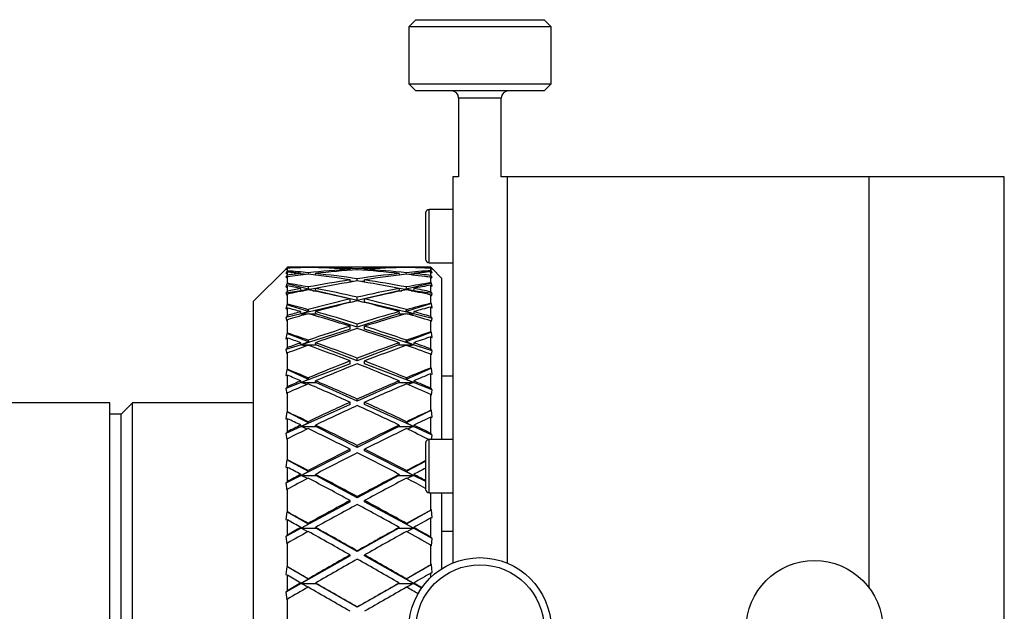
# Model space of a CAD drawing. Header units: inches. Extents: x 0.6 to 20.8, y 0.4 to 16.7.
# Tile 3 of 15: x 3.8 to 6.5, y 8.7 to 10.3. Entities that reach past the tile are written whole.
import ezdxf

# ---------------------------------------------------------------- set-up
doc = ezdxf.new("R2010")
doc.units = ezdxf.units.IN
doc.header["$MEASUREMENT"] = 0

msp = doc.modelspace()

# ---------------------------------------------------------------- linework, layer by layer
at = {"color": 7, "linetype": 'Continuous', "lineweight": 25}
for p, q in [((4.8935, 10.2926), (4.8738, 10.2729)), ((4.8935, 10.2926), (5.2478, 10.2926)), ((5.2675, 10.2729), (5.2478, 10.2926)), ((4.8738, 10.2729), (4.8738, 10.1155)), ((5.2675, 10.2729), (4.8738, 10.2729)), ((5.2675, 10.1155), (5.2675, 10.2729)), ((4.8738, 10.1155), (4.8935, 10.0958)), ((4.8738, 10.1155), (5.2215, 10.1155)), ((5.2215, 10.1155), (5.2675, 10.1155)), ((5.2478, 10.0958), (5.2675, 10.1155)), ((5.2064, 10.0958), (4.8935, 10.0958)), ((5.0116, 10.0761), (5.0116, 9.8584)), ((5.1159, 10.0761), (5.0116, 10.0761)), ((5.1297, 10.0761), (5.1159, 10.0761)), ((5.1297, 9.8584), (5.1297, 10.0761)), ((5.2478, 10.0958), (5.2064, 10.0958)), ((5.0116, 9.8584), (4.9956, 9.8584)), ((4.9956, 9.8584), (4.9956, 8.7904)), ((5.1456, 9.8584), (5.1297, 9.8584)), ((6.1456, 9.8584), (5.1456, 9.8584)), ((5.1456, 9.8584), (5.1456, 8.7904)), ((6.5206, 9.8584), (6.1456, 9.8584)), ((6.1456, 9.8584), (6.1456, 8.7233)), ((6.5206, 8.6084), (6.5206, 9.8584)), ((4.9205, 9.6492), (4.9205, 9.7581)), ((4.9956, 9.7679), (4.9303, 9.7679)), ((4.9303, 9.6422), (4.9303, 9.7679)), ((4.9205, 9.6305), (4.9205, 9.6492)), ((4.9303, 9.6207), (4.9303, 9.6422)), ((4.9205, 9.6303), (4.9205, 9.6305)), ((4.9303, 9.6207), (4.9956, 9.6207)), ((4.9303, 9.6205), (4.9303, 9.6207)), ((4.9303, 9.6205), (4.9956, 9.6205)), ((4.5343, 9.6042), (4.4446, 9.5146)), ((4.5337, 9.6037), (4.5384, 9.6083)), ((4.5384, 9.607), (4.5337, 9.6022)), ((4.5343, 9.6042), (4.5337, 9.6037)), ((4.5337, 9.6022), (4.5362, 9.6032)), ((4.5362, 9.5963), (4.5337, 9.5906)), ((4.5337, 9.5906), (4.5384, 9.5947)), ((4.5384, 9.5867), (4.5337, 9.5814)), ((4.5362, 9.6032), (4.5384, 9.6056)), ((4.5384, 9.5983), (4.5362, 9.5963)), ((4.5623, 9.5924), (4.5362, 9.5963)), ((4.5384, 9.607), (4.5384, 9.6083)), ((4.5384, 9.5983), (4.5384, 9.6056)), ((4.5384, 9.5867), (4.5384, 9.5947)), ((4.6273, 9.6084), (4.5641, 9.6084)), ((4.5758, 9.607), (4.5756, 9.6079)), ((4.5763, 9.5864), (4.5756, 9.5909)), ((4.5903, 9.5881), (4.5757, 9.5903)), ((4.5956, 9.6082), (4.5957, 9.6075)), ((4.5956, 9.593), (4.5962, 9.5887)), ((4.6162, 9.5866), (4.6146, 9.5865)), ((4.6158, 9.607), (4.6156, 9.6079)), ((4.6163, 9.5863), (4.6156, 9.5909)), ((4.7957, 9.6084), (4.6673, 9.6084)), ((4.7115, 9.5997), (4.7115, 9.6025)), ((4.7315, 9.6012), (4.7315, 9.6037)), ((4.7515, 9.5997), (4.7515, 9.6025)), ((4.899, 9.6084), (4.8357, 9.6084)), ((4.8474, 9.5909), (4.8468, 9.5863)), ((4.8485, 9.5865), (4.8468, 9.5866)), ((4.8474, 9.6079), (4.8473, 9.607)), ((4.8668, 9.5887), (4.8674, 9.593)), ((4.8673, 9.6075), (4.8674, 9.6082)), ((4.8873, 9.5903), (4.8728, 9.5881)), ((4.8874, 9.5909), (4.8868, 9.5864)), ((4.8874, 9.6079), (4.8873, 9.607)), ((4.9362, 9.5977), (4.9008, 9.5924)), ((4.9346, 9.6067), (4.9346, 9.6084)), ((4.9346, 9.6084), (4.9383, 9.6047)), ((4.9388, 9.6025), (4.9346, 9.6067)), ((4.9346, 9.5991), (4.9346, 9.6051)), ((4.9346, 9.6051), (4.9362, 9.6035)), ((4.9362, 9.5977), (4.9346, 9.5991)), ((4.9346, 9.5855), (4.9346, 9.5957)), ((4.9346, 9.5957), (4.9388, 9.592)), ((4.9388, 9.5809), (4.9346, 9.5855)), ((4.9362, 9.6035), (4.9388, 9.6025)), ((4.9388, 9.592), (4.9362, 9.5977)), ((4.9646, 9.5784), (4.9383, 9.6047)), ((4.54, 9.5818), (4.5337, 9.5814)), ((4.5337, 9.5814), (4.5362, 9.5791)), ((4.5362, 9.5623), (4.5337, 9.5534)), ((4.5362, 9.5791), (4.5384, 9.5816)), ((4.5384, 9.5639), (4.5362, 9.5623)), ((4.5964, 9.548), (4.5362, 9.5623)), ((4.5384, 9.5639), (4.5384, 9.5816)), ((4.7115, 9.567), (4.7115, 9.5733)), ((4.7202, 9.5684), (4.7115, 9.5697)), ((4.7315, 9.5702), (4.7315, 9.5763)), ((4.7515, 9.5697), (4.7428, 9.5684)), ((4.7515, 9.567), (4.7515, 9.5733)), ((4.9362, 9.5645), (4.8666, 9.548)), ((4.9388, 9.5809), (4.9231, 9.5818)), ((4.9346, 9.5656), (4.9346, 9.5803)), ((4.9346, 9.5803), (4.9362, 9.5785)), ((4.9362, 9.5645), (4.9346, 9.5656)), ((4.9346, 9.5402), (4.9346, 9.5586)), ((4.9346, 9.5586), (4.9388, 9.5556)), ((4.9362, 9.5785), (4.9388, 9.5809)), ((4.9388, 9.5556), (4.9362, 9.5645)), ((4.9646, 9.5784), (4.9646, 9.132)), ((4.5337, 9.5534), (4.5384, 9.5568)), ((4.5766, 9.5432), (4.5337, 9.5367)), ((4.5384, 9.5423), (4.5337, 9.5367)), ((4.5337, 9.5367), (4.5362, 9.5311)), ((4.5362, 9.5311), (4.5384, 9.5337)), ((4.5384, 9.5423), (4.5384, 9.5568)), ((4.5384, 9.5061), (4.5384, 9.5337)), ((4.5766, 9.5432), (4.5756, 9.5498)), ((4.6157, 9.5492), (4.5766, 9.5432)), ((4.5964, 9.548), (4.5766, 9.5432)), ((4.5766, 9.5432), (4.5831, 9.5432)), ((4.5803, 9.5427), (4.5766, 9.5432)), ((4.5956, 9.5536), (4.5964, 9.548)), ((4.6082, 9.5432), (4.6166, 9.5432)), ((4.6166, 9.5432), (4.6156, 9.5498)), ((4.7315, 9.516), (4.6166, 9.5432)), ((4.8465, 9.5432), (4.7315, 9.516)), ((4.8474, 9.5498), (4.8465, 9.5432)), ((4.8465, 9.5432), (4.8548, 9.5432)), ((4.8865, 9.5432), (4.8473, 9.5492)), ((4.8666, 9.548), (4.8674, 9.5536)), ((4.8865, 9.5432), (4.8666, 9.548)), ((4.88, 9.5432), (4.8865, 9.5432)), ((4.8865, 9.5432), (4.8827, 9.5427)), ((4.8874, 9.5498), (4.8865, 9.5432)), ((4.9388, 9.5353), (4.8865, 9.5432)), ((4.9388, 9.5353), (4.9346, 9.5402)), ((4.9346, 9.5086), (4.9346, 9.5315)), ((4.9346, 9.5315), (4.9362, 9.5296)), ((4.9362, 9.5296), (4.9388, 9.5353)), ((4.4446, 7.7021), (4.4446, 9.5146)), ((4.5362, 9.5047), (4.5337, 9.4929)), ((4.5384, 9.5061), (4.5362, 9.5047)), ((4.5964, 9.4857), (4.5362, 9.5047)), ((4.7115, 9.5113), (4.5766, 9.4793)), ((4.7115, 9.5113), (4.7115, 9.5204)), ((4.7315, 9.516), (4.7315, 9.5251)), ((4.7515, 9.5113), (4.7515, 9.5204)), ((4.8865, 9.4793), (4.7515, 9.5113)), ((4.9362, 9.5077), (4.8666, 9.4857)), ((4.9362, 9.5077), (4.9346, 9.5086)), ((4.9388, 9.4959), (4.9362, 9.5077)), ((4.5337, 9.4929), (4.5384, 9.4956)), ((4.5766, 9.4793), (4.5337, 9.4692)), ((4.5384, 9.4748), (4.5384, 9.4956)), ((4.5766, 9.4793), (4.5756, 9.4854)), ((4.5964, 9.4857), (4.5766, 9.4793)), ((4.5766, 9.4793), (4.594, 9.4793)), ((4.5861, 9.477), (4.5766, 9.4793)), ((4.5956, 9.4909), (4.5964, 9.4857)), ((4.5973, 9.4793), (4.6166, 9.4793)), ((4.6166, 9.4793), (4.6156, 9.4854)), ((4.7315, 9.443), (4.6166, 9.4793)), ((4.8465, 9.4793), (4.7315, 9.443)), ((4.8474, 9.4854), (4.8465, 9.4793)), ((4.8465, 9.4793), (4.8658, 9.4793)), ((4.8666, 9.4857), (4.8674, 9.4909)), ((4.8865, 9.4793), (4.8666, 9.4857)), ((4.869, 9.4793), (4.8865, 9.4793)), ((4.8865, 9.4793), (4.877, 9.477)), ((4.8874, 9.4854), (4.8865, 9.4793)), ((4.9388, 9.4669), (4.8865, 9.4793)), ((4.9346, 9.4719), (4.9346, 9.4982)), ((4.9346, 9.4982), (4.9388, 9.4959)), ((4.5384, 9.4748), (4.5337, 9.4692)), ((4.5337, 9.4692), (4.5362, 9.4603)), ((4.5362, 9.4603), (4.5384, 9.463)), ((4.5384, 9.4261), (4.5384, 9.463)), ((4.7315, 9.443), (4.7315, 9.4513)), ((4.9388, 9.4669), (4.9346, 9.4719)), ((4.9346, 9.4294), (4.9346, 9.46)), ((4.9346, 9.46), (4.9362, 9.4581)), ((4.9362, 9.4581), (4.9388, 9.4669)), ((4.5362, 9.4252), (4.5337, 9.4106)), ((4.5384, 9.4261), (4.5362, 9.4252)), ((4.5964, 9.4018), (4.5362, 9.4252)), ((4.7115, 9.4366), (4.5766, 9.394)), ((4.7115, 9.4366), (4.7115, 9.445)), ((4.7515, 9.4366), (4.7515, 9.445)), ((4.8865, 9.394), (4.7515, 9.4366)), ((4.9362, 9.4288), (4.8666, 9.4018)), ((4.9362, 9.4288), (4.9346, 9.4294)), ((4.9388, 9.4142), (4.9362, 9.4288)), ((4.5337, 9.4106), (4.5384, 9.4125)), ((4.5766, 9.394), (4.5337, 9.3804)), ((4.5384, 9.3861), (4.5384, 9.4125)), ((4.5766, 9.394), (4.5756, 9.3995)), ((4.5964, 9.4018), (4.5766, 9.394)), ((4.5766, 9.394), (4.6166, 9.394)), ((4.5891, 9.39), (4.5766, 9.394)), ((4.5956, 9.4065), (4.5964, 9.4018)), ((4.6166, 9.394), (4.6156, 9.3995)), ((4.7315, 9.3494), (4.6166, 9.394)), ((4.8465, 9.394), (4.7315, 9.3494)), ((4.8474, 9.3995), (4.8465, 9.394)), ((4.8465, 9.394), (4.8865, 9.394)), ((4.8666, 9.4018), (4.8674, 9.4065)), ((4.8865, 9.394), (4.8666, 9.4018)), ((4.8865, 9.394), (4.874, 9.39)), ((4.8874, 9.3995), (4.8865, 9.394)), ((4.9388, 9.3774), (4.8865, 9.394)), ((4.9346, 9.3824), (4.9346, 9.4159)), ((4.9346, 9.4159), (4.9388, 9.4142)), ((4.5384, 9.3861), (4.5337, 9.3804)), ((4.5337, 9.3804), (4.5362, 9.3685)), ((4.5362, 9.3685), (4.5384, 9.3713)), ((4.5384, 9.3259), (4.5384, 9.3713)), ((4.9388, 9.3774), (4.9346, 9.3824)), ((4.9346, 9.33), (4.9346, 9.3675)), ((4.9346, 9.3675), (4.9362, 9.3656)), ((4.9362, 9.3656), (4.9388, 9.3774)), ((4.7115, 9.3416), (4.5766, 9.2893)), ((4.7115, 9.3416), (4.7115, 9.349)), ((4.7315, 9.3494), (4.7315, 9.3567)), ((4.7515, 9.3416), (4.7515, 9.349)), ((4.8865, 9.2893), (4.7515, 9.3416)), ((4.5362, 9.3254), (4.5337, 9.3086)), ((4.5384, 9.3259), (4.5362, 9.3254)), ((4.5964, 9.2983), (4.5362, 9.3254)), ((4.9362, 9.3296), (4.8666, 9.2983)), ((4.9362, 9.3296), (4.9346, 9.33)), ((4.9346, 9.2738), (4.9346, 9.3137)), ((4.9346, 9.3137), (4.9388, 9.3128)), ((4.9388, 9.3128), (4.9362, 9.3296)), ((4.5337, 9.3086), (4.5384, 9.3096)), ((4.5766, 9.2893), (4.5337, 9.2726)), ((4.5384, 9.2782), (4.5384, 9.3096)), ((4.5766, 9.2893), (4.5756, 9.294)), ((4.5964, 9.2983), (4.5766, 9.2893)), ((4.5766, 9.2893), (4.6166, 9.2893)), ((4.591, 9.2836), (4.5766, 9.2893)), ((4.5956, 9.3024), (4.5964, 9.2983)), ((4.6166, 9.2893), (4.6156, 9.294)), ((4.7315, 9.2375), (4.6166, 9.2893)), ((4.8465, 9.2893), (4.7315, 9.2375)), ((4.8474, 9.294), (4.8465, 9.2893)), ((4.8465, 9.2893), (4.8865, 9.2893)), ((4.8666, 9.2983), (4.8674, 9.3024)), ((4.8865, 9.2893), (4.8666, 9.2983)), ((4.8865, 9.2893), (4.872, 9.2836)), ((4.8874, 9.294), (4.8865, 9.2893)), ((4.9388, 9.269), (4.8865, 9.2893)), ((4.9646, 9.3084), (4.9956, 9.3084)), ((4.5384, 9.2782), (4.5337, 9.2726)), ((4.5337, 9.2726), (4.5362, 9.2581)), ((4.5362, 9.2581), (4.5384, 9.2607)), ((4.5384, 9.2082), (4.5384, 9.2607)), ((4.9388, 9.269), (4.9346, 9.2738)), ((4.9362, 9.2545), (4.9388, 9.269)), ((4.0473, 9.2334), (3.6942, 9.2334)), ((4.0473, 8.7915), (4.0473, 9.2334)), ((4.1098, 9.2334), (4.0786, 9.2021)), ((4.4446, 9.2334), (4.1098, 9.2334)), ((4.1098, 8.7915), (4.1098, 9.2334)), ((4.7115, 9.2285), (4.7115, 9.2348)), ((4.7315, 9.2375), (4.7315, 9.2438)), ((4.7515, 9.2285), (4.7515, 9.2348)), ((4.9346, 9.2128), (4.9346, 9.2563)), ((4.9346, 9.2563), (4.9362, 9.2545)), ((4.5362, 9.2081), (4.5337, 9.1893)), ((4.5384, 9.2082), (4.5362, 9.2081)), ((4.5964, 9.1779), (4.5362, 9.2081)), ((4.7115, 9.2285), (4.5766, 9.1678)), ((4.8865, 9.1678), (4.7515, 9.2285)), ((4.9362, 9.2127), (4.8666, 9.1779)), ((4.9362, 9.2127), (4.9346, 9.2128)), ((4.9388, 9.194), (4.9362, 9.2127)), ((4.0786, 9.2021), (4.0473, 9.2021)), ((4.0786, 8.7824), (4.0786, 9.2021)), ((4.5337, 9.1893), (4.5384, 9.1894)), ((4.5384, 9.1537), (4.5384, 9.1894)), ((4.5964, 9.1779), (4.5766, 9.1678)), ((4.5956, 9.1812), (4.5964, 9.1779)), ((4.8666, 9.1779), (4.8674, 9.1812)), ((4.8865, 9.1678), (4.8666, 9.1779)), ((4.9346, 9.1489), (4.9346, 9.1941)), ((4.9346, 9.1941), (4.9388, 9.194)), ((4.5766, 9.1678), (4.5337, 9.1485)), ((4.5384, 9.1537), (4.5337, 9.1485)), ((4.5766, 9.1678), (4.5756, 9.1717)), ((4.5766, 9.1678), (4.6166, 9.1678)), ((4.5925, 9.1606), (4.5766, 9.1678)), ((4.6166, 9.1678), (4.6156, 9.1717)), ((4.7315, 9.1102), (4.6166, 9.1678)), ((4.8465, 9.1678), (4.7315, 9.1102)), ((4.8474, 9.1717), (4.8465, 9.1678)), ((4.8465, 9.1678), (4.8865, 9.1678)), ((4.8865, 9.1678), (4.8706, 9.1606)), ((4.8874, 9.1717), (4.8865, 9.1678)), ((4.9388, 9.1443), (4.8865, 9.1678)), ((4.9388, 9.1443), (4.9346, 9.1489)), ((4.5337, 9.1485), (4.5362, 9.1316)), ((4.5362, 9.1316), (4.5384, 9.1341)), ((4.5384, 9.0756), (4.5384, 9.1341)), ((4.9205, 8.9946), (4.9205, 9.1222)), ((4.9956, 9.132), (4.9303, 9.132)), ((4.9303, 8.9848), (4.9303, 9.132)), ((4.9369, 9.132), (4.9388, 9.1443)), ((4.7115, 9.1002), (4.5766, 9.0326)), ((4.7115, 9.1002), (4.7115, 9.1051)), ((4.7315, 9.1102), (4.7315, 9.1151)), ((4.7515, 9.1002), (4.7515, 9.1051)), ((4.8865, 9.0326), (4.7515, 9.1002)), ((4.5362, 9.0759), (4.5337, 9.0557)), ((4.5384, 9.0756), (4.5362, 9.0759)), ((4.5964, 9.0434), (4.5362, 9.0759)), ((4.9205, 9.0725), (4.8666, 9.0434)), ((4.5337, 9.0557), (4.5384, 9.0549)), ((4.5384, 9.0159), (4.5384, 9.0549)), ((4.5964, 9.0434), (4.5766, 9.0326)), ((4.5956, 9.046), (4.5964, 9.0434)), ((4.8666, 9.0434), (4.8674, 9.046)), ((4.8865, 9.0326), (4.8666, 9.0434)), ((4.5766, 9.0326), (4.5337, 9.0111)), ((4.5384, 9.0159), (4.5337, 9.0111)), ((4.5766, 9.0326), (4.5756, 9.0355)), ((4.5766, 9.0326), (4.6166, 9.0326)), ((4.5936, 9.0239), (4.5766, 9.0326)), ((4.6166, 9.0326), (4.6156, 9.0355)), ((4.7315, 8.9705), (4.6166, 9.0326)), ((4.8465, 9.0326), (4.7315, 8.9705)), ((4.8474, 9.0355), (4.8465, 9.0326)), ((4.8465, 9.0326), (4.8865, 9.0326)), ((4.8865, 9.0326), (4.8695, 9.0239)), ((4.8874, 9.0355), (4.8865, 9.0326)), ((4.9205, 9.0155), (4.8865, 9.0326)), ((4.5337, 9.0111), (4.5362, 8.9923)), ((4.5362, 8.9923), (4.5384, 8.9946)), ((4.5384, 8.9315), (4.5384, 8.9946)), ((4.7115, 8.9597), (4.5766, 8.8869)), ((4.7115, 8.9597), (4.7115, 8.9633)), ((4.7315, 8.9705), (4.7315, 8.974)), ((4.7515, 8.9597), (4.7515, 8.9633)), ((4.8865, 8.8869), (4.7515, 8.9597)), ((4.9303, 8.9848), (4.9956, 8.9848)), ((4.9346, 8.937), (4.9346, 8.9848)), ((4.9646, 8.9848), (4.9646, 8.7742)), ((4.5362, 8.9323), (4.5337, 8.9111)), ((4.5384, 8.9315), (4.5362, 8.9323)), ((4.5964, 8.8982), (4.5362, 8.9323)), ((4.9362, 8.9376), (4.8666, 8.8982)), ((4.9362, 8.9376), (4.9346, 8.937)), ((4.9388, 8.9164), (4.9362, 8.9376)), ((4.5337, 8.9111), (4.5384, 8.9095)), ((4.5384, 8.868), (4.5384, 8.9095)), ((4.9346, 8.915), (4.9388, 8.9164)), ((4.9346, 8.8624), (4.9346, 8.915)), ((4.5766, 8.8869), (4.5337, 8.8637)), ((4.5766, 8.8869), (4.5756, 8.8888)), ((4.5964, 8.8982), (4.5766, 8.8869)), ((4.5766, 8.8869), (4.6166, 8.8869)), ((4.5945, 8.8771), (4.5766, 8.8869)), ((4.5956, 8.8999), (4.5964, 8.8982)), ((4.6166, 8.8869), (4.6156, 8.8888)), ((4.7315, 8.8219), (4.6166, 8.8869)), ((4.8465, 8.8869), (4.7315, 8.8219)), ((4.8474, 8.8888), (4.8465, 8.8869)), ((4.8465, 8.8869), (4.8865, 8.8869)), ((4.8666, 8.8982), (4.8674, 8.8999)), ((4.8865, 8.8869), (4.8666, 8.8982)), ((4.8865, 8.8869), (4.8685, 8.8771)), ((4.8874, 8.8888), (4.8865, 8.8869)), ((4.9388, 8.8586), (4.8865, 8.8869)), ((4.9956, 8.8776), (4.9646, 8.8776)), ((4.5384, 8.868), (4.5337, 8.8637)), ((4.5337, 8.8637), (4.5362, 8.8435)), ((4.9388, 8.8586), (4.9346, 8.8624)), ((4.9362, 8.8384), (4.9388, 8.8586)), ((4.5362, 8.8435), (4.5384, 8.8455)), ((4.5384, 8.7795), (4.5384, 8.8455)), ((4.7315, 8.8219), (4.7315, 8.8239)), ((4.9346, 8.7853), (4.9346, 8.8399)), ((4.9346, 8.8399), (4.9362, 8.8384)), ((4.7115, 8.8106), (4.5766, 8.7343)), ((4.7115, 8.8106), (4.7115, 8.8126)), ((4.7515, 8.8106), (4.7515, 8.8126)), ((4.8865, 8.7343), (4.7515, 8.8106)), ((4.0473, 7.9834), (4.0473, 8.7915)), ((4.0786, 8.0146), (4.0786, 8.7824)), ((4.1098, 7.9834), (4.1098, 8.7915)), ((4.5362, 8.7807), (4.5337, 8.759)), ((4.5384, 8.7795), (4.5362, 8.7807)), ((4.5964, 8.7459), (4.5362, 8.7807)), ((4.9362, 8.7861), (4.8666, 8.7459)), ((4.9362, 8.7861), (4.9346, 8.7853)), ((4.9388, 8.7645), (4.9362, 8.7861)), ((4.5337, 8.759), (4.5384, 8.7566)), ((4.5384, 8.7138), (4.5384, 8.7566)), ((4.5964, 8.7459), (4.5766, 8.7343)), ((4.5956, 8.7467), (4.5964, 8.7459)), ((4.8666, 8.7459), (4.8674, 8.7467)), ((4.8865, 8.7343), (4.8666, 8.7459)), ((4.9346, 8.7623), (4.9388, 8.7645)), ((4.9346, 8.7507), (4.9346, 8.7623)), ((4.5766, 8.7343), (4.5337, 8.7101)), ((4.5384, 8.7138), (4.5337, 8.7101)), ((4.5766, 8.7343), (4.5756, 8.7352)), ((4.5766, 8.7343), (4.6166, 8.7343)), ((4.5954, 8.7236), (4.5766, 8.7343)), ((4.6166, 8.7343), (4.6156, 8.7352)), ((4.7315, 8.668), (4.6166, 8.7343)), ((4.8465, 8.7343), (4.7315, 8.668)), ((4.8474, 8.7352), (4.8465, 8.7343)), ((4.8465, 8.7343), (4.8865, 8.7343)), ((4.8865, 8.7343), (4.8677, 8.7236)), ((4.8874, 8.7352), (4.8865, 8.7343)), ((4.9094, 8.7213), (4.8865, 8.7343)), ((4.5337, 8.7101), (4.5362, 8.6889)), ((4.5362, 8.6889), (4.5384, 8.6906)), ((4.5384, 8.6233), (4.5384, 8.6906)), ((4.7315, 8.668), (4.7315, 8.6685))]:
    msp.add_line(p, q, dxfattribs=at)
for centre, radius in [((5.0706, 8.6084), 0.1969), ((5.9956, 8.6084), 0.189), ((5.0706, 8.6084), 0.1772)]:
    msp.add_circle(centre, radius, dxfattribs=at)
for centre, radius, start, end in [((4.9919, 10.0761), 0.0197, 0, 90), ((5.1494, 10.0761), 0.0197, 90, 180), ((4.9303, 9.7581), 0.00984, 90, 180), ((4.9303, 9.6305), 0.00984, 180, 270), ((4.9303, 9.6303), 0.00984, 180, 270), ((4.9303, 9.1222), 0.00984, 90, 180), ((4.9303, 8.9946), 0.00984, 180, 270)]:
    msp.add_arc(centre, radius, start, end, dxfattribs=at)
for centre, major_axis, ratio, start_param, end_param in [((4.7115, 8.6084), (1.7296, -0.1607), 0.570645, 1.702314, 1.723895), ((4.7115, 8.6084), (1.7315, -0.0728), 0.575988, 1.673537, 1.695118), ((4.7515, 8.6084), (1.7315, -0.0728), 0.575988, 1.68512, 1.718358), ((4.7515, 8.6084), (1.7203, -0.3726), 0.539415, 1.777229, 1.810466), ((4.7115, 8.6084), (1.7203, -0.3726), 0.539415, 1.765646, 1.787227), ((4.7115, 8.6084), (1.7296, 0.1607), 0.570645, 1.596358, 1.617939), ((4.7515, 8.6084), (1.7296, 0.1607), 0.570645, 1.607941, 1.641179), ((4.7515, 8.6084), (1.7296, -0.1607), 0.570645, 1.713897, 1.743838), ((4.7115, 8.6084), (1.7315, -0.0728), 0.575988, 1.632068, 1.661954), ((4.7115, 8.6084), (1.7296, -0.1607), 0.570645, 1.623774, 1.690731), ((4.7115, 8.6084), (1.7296, 0.1607), 0.570645, 1.517818, 1.584775), ((4.7115, 8.6084), (1.7203, -0.3726), 0.539415, 1.687106, 1.754063), ((4.7515, 8.6084), (1.7315, -0.0728), 0.575988, 1.643628, 1.673537), ((4.7515, 8.6084), (1.7296, -0.1607), 0.570645, 1.635322, 1.702314), ((4.7515, 8.6084), (1.7296, 0.1607), 0.570645, 1.529366, 1.596358), ((4.7515, 8.6084), (1.7203, -0.3726), 0.539415, 1.698653, 1.765646), ((4.7115, 8.6084), (1.7296, 0.1607), 0.570645, 1.439279, 1.506271), ((4.7115, 8.6084), (1.7296, -0.1607), 0.570645, 1.545235, 1.612227), ((4.7115, 8.6084), (1.7203, 0.3726), 0.539415, 1.375947, 1.442939), ((4.7515, 8.6084), (1.7296, 0.1607), 0.570645, 1.450861, 1.517818), ((4.7515, 8.6084), (1.7296, -0.1607), 0.570645, 1.556817, 1.623774), ((4.7515, 8.6084), (1.7203, 0.3726), 0.539415, 1.38753, 1.454487), ((4.7115, 8.6084), (1.7315, 0.0728), 0.575988, 1.468055, 1.497964), ((4.7515, 8.6084), (1.7315, 0.0728), 0.575988, 1.479638, 1.509525), ((4.7115, 8.6084), (1.7296, 0.1607), 0.570645, 1.397754, 1.427696), ((4.7115, 8.6084), (1.7315, 0.0728), 0.575988, 1.417415, 1.456472), ((4.7115, 8.6084), (1.7203, 0.3726), 0.539415, 1.325306, 1.364364), ((4.7115, 8.6084), (1.7296, -0.1607), 0.570645, 1.494594, 1.533652), ((4.7515, 8.6084), (1.7296, 0.1607), 0.570645, 1.411893, 1.439279), ((4.7515, 8.6084), (1.7315, 0.0728), 0.575988, 1.44067, 1.468055), ((4.7515, 8.6084), (1.7203, 0.3726), 0.539415, 1.348561, 1.375947), ((4.7515, 8.6084), (1.7296, -0.1607), 0.570645, 1.517849, 1.545235), ((4.7515, 8.6084), (1.7113, -0.546), 0.489571, 1.815859, 1.849097), ((4.7115, 8.6084), (1.7203, 0.3726), 0.539415, 1.454487, 1.521444), ((4.7515, 8.6084), (1.7203, 0.3726), 0.539415, 1.466034, 1.533027), ((4.7115, 8.6084), (1.7203, -0.3726), 0.539415, 1.608566, 1.675559), ((4.7515, 8.6084), (1.7203, -0.3726), 0.539415, 1.620149, 1.687106), ((4.7115, 8.6084), (1.7113, 0.546), 0.489571, 1.286676, 1.325733), ((4.7515, 8.6084), (1.7113, 0.546), 0.489571, 1.309931, 1.337316), ((4.7115, 8.6084), (1.7113, -0.546), 0.489571, 1.804276, 1.825857), ((4.7115, 8.6084), (1.7203, 0.3726), 0.539415, 1.533027, 1.554608), ((4.7515, 8.6084), (1.7203, 0.3726), 0.539415, 1.544609, 1.577847), ((4.7115, 8.6084), (1.7113, -0.546), 0.489571, 1.725736, 1.792693), ((4.7515, 8.6084), (1.7113, -0.546), 0.489571, 1.737284, 1.804276), ((4.7115, 8.6084), (1.7113, 0.546), 0.489571, 1.337316, 1.404309), ((4.7515, 8.6084), (1.7113, 0.546), 0.489571, 1.348899, 1.415856), ((4.7115, 8.6084), (1.7203, -0.3726), 0.539415, 1.557926, 1.596983), ((4.7515, 8.6084), (1.7203, -0.3726), 0.539415, 1.581181, 1.608566), ((4.7515, 8.6084), (1.7072, -0.681), 0.428922, 1.830373, 1.863611), ((4.7115, 8.6084), (1.7113, 0.546), 0.489571, 1.415856, 1.482813), ((4.7515, 8.6084), (1.7113, 0.546), 0.489571, 1.427403, 1.494396), ((4.7115, 8.6084), (1.7113, -0.546), 0.489571, 1.647197, 1.714189), ((4.7515, 8.6084), (1.7113, -0.546), 0.489571, 1.65878, 1.725736), ((4.7115, 8.6084), (1.7072, 0.681), 0.428922, 1.272162, 1.31122), ((4.7115, 8.6084), (1.7072, -0.681), 0.428922, 1.81879, 1.840371), ((4.7115, 8.6084), (1.7113, 0.546), 0.489571, 1.494396, 1.515977), ((4.7515, 8.6084), (1.7113, 0.546), 0.489571, 1.505979, 1.539217), ((4.7115, 8.6084), (1.7072, -0.681), 0.428922, 1.74025, 1.807207), ((4.7515, 8.6084), (1.7072, -0.681), 0.428922, 1.751798, 1.81879), ((4.7115, 8.6084), (1.7072, 0.681), 0.428922, 1.322803, 1.389795), ((4.7515, 8.6084), (1.7072, 0.681), 0.428922, 1.334386, 1.401342), ((4.7115, 8.6084), (1.7113, -0.546), 0.489571, 1.596556, 1.635614), ((4.7515, 8.6084), (1.7072, 0.681), 0.428922, 1.295417, 1.322803), ((4.7515, 8.6084), (1.7113, -0.546), 0.489571, 1.619811, 1.647197), ((4.7515, 8.6084), (1.7085, -0.7845), 0.362958, 1.826067, 1.859305), ((4.7115, 8.6084), (1.7072, 0.681), 0.428922, 1.401342, 1.468299), ((4.7515, 8.6084), (1.7072, 0.681), 0.428922, 1.41289, 1.479882), ((4.7115, 8.6084), (1.7072, -0.681), 0.428922, 1.66171, 1.728703), ((4.7515, 8.6084), (1.7072, -0.681), 0.428922, 1.673293, 1.74025), ((4.7115, 8.6084), (1.7085, 0.7845), 0.362958, 1.276468, 1.315525), ((4.7115, 8.6084), (1.7085, -0.7845), 0.362958, 1.814484, 1.836065), ((4.7115, 8.6084), (1.7072, 0.681), 0.428922, 1.479882, 1.501463), ((4.7515, 8.6084), (1.7085, -0.7845), 0.362958, 1.747492, 1.814484), ((4.7115, 8.6084), (1.7085, 0.7845), 0.362958, 1.327108, 1.394101), ((4.7515, 8.6084), (1.7085, 0.7845), 0.362958, 1.299723, 1.327108), ((4.7515, 8.6084), (1.7072, -0.681), 0.428922, 1.634325, 1.66171), ((4.7515, 8.6084), (1.7072, 0.681), 0.428922, 1.491465, 1.524703), ((4.7115, 8.6084), (1.7085, -0.7845), 0.362958, 1.735945, 1.802901), ((4.7515, 8.6084), (1.7085, 0.7845), 0.362958, 1.338691, 1.405648), ((4.7115, 8.6084), (1.7072, -0.681), 0.428922, 1.61107, 1.650128), ((4.7115, 8.6084), (1.7085, 0.7845), 0.362958, 1.405648, 1.472605), ((4.7515, 8.6084), (1.7085, 0.7845), 0.362958, 1.417195, 1.484188), ((4.7115, 8.6084), (1.7085, -0.7845), 0.362958, 1.657405, 1.724397), ((4.7515, 8.6084), (1.7085, -0.7845), 0.362958, 1.668988, 1.735945), ((4.7515, 8.6084), (1.7133, -0.8631), 0.294824, 1.808359, 1.841597), ((4.7115, 8.6084), (1.7133, 0.8631), 0.294824, 1.294176, 1.333233), ((4.7515, 8.6084), (1.7133, 0.8631), 0.294824, 1.317431, 1.344816), ((4.7115, 8.6084), (1.7133, -0.8631), 0.294824, 1.796776, 1.818357), ((4.7115, 8.6084), (1.7085, 0.7845), 0.362958, 1.484188, 1.505769), ((4.7515, 8.6084), (1.7085, 0.7845), 0.362958, 1.495771, 1.529009), ((4.7115, 8.6084), (1.7133, -0.8631), 0.294824, 1.718236, 1.785193), ((4.7515, 8.6084), (1.7133, -0.8631), 0.294824, 1.729784, 1.796776), ((4.7115, 8.6084), (1.7133, 0.8631), 0.294824, 1.344816, 1.411809), ((4.7515, 8.6084), (1.7133, 0.8631), 0.294824, 1.356399, 1.423356), ((4.7115, 8.6084), (1.7085, -0.7845), 0.362958, 1.606764, 1.645822), ((4.7515, 8.6084), (1.7085, -0.7845), 0.362958, 1.630019, 1.657405), ((4.7115, 8.6084), (1.7133, 0.8631), 0.294824, 1.423356, 1.490313), ((4.7515, 8.6084), (1.7133, -0.8631), 0.294824, 1.65128, 1.718236), ((4.7515, 8.6084), (1.7195, -0.9213), 0.226103, 1.781482, 1.81472), ((4.7515, 8.6084), (1.7133, 0.8631), 0.294824, 1.434904, 1.501896), ((4.7115, 8.6084), (1.7133, -0.8631), 0.294824, 1.639697, 1.706689), ((4.7115, 8.6084), (1.7195, 0.9213), 0.226103, 1.321053, 1.36011), ((4.7115, 8.6084), (1.7195, -0.9213), 0.226103, 1.769899, 1.79148), ((4.7515, 8.6084), (1.7195, 0.9213), 0.226103, 1.344308, 1.371693), ((4.7115, 8.6084), (1.7133, 0.8631), 0.294824, 1.501896, 1.523477), ((4.7515, 8.6084), (1.7133, 0.8631), 0.294824, 1.513479, 1.546717), ((4.7115, 8.6084), (1.7195, -0.9213), 0.226103, 1.691359, 1.758316), ((4.7515, 8.6084), (1.7195, -0.9213), 0.226103, 1.702907, 1.769899), ((4.7115, 8.6084), (1.7195, 0.9213), 0.226103, 1.371693, 1.438686), ((4.7515, 8.6084), (1.7195, 0.9213), 0.226103, 1.383276, 1.450233), ((4.7115, 8.6084), (1.7133, -0.8631), 0.294824, 1.592296, 1.628114), ((4.7515, 8.6084), (1.7133, -0.8631), 0.294824, 1.612311, 1.639697), ((4.7115, 8.6084), (1.7195, 0.9213), 0.226103, 1.450233, 1.51719), ((4.7515, 8.6084), (1.7195, 0.9213), 0.226103, 1.46178, 1.528773), ((4.7115, 8.6084), (1.7195, -0.9213), 0.226103, 1.61282, 1.679812), ((4.7515, 8.6084), (1.7195, -0.9213), 0.226103, 1.624403, 1.691359), ((4.7515, 8.6084), (1.7254, -0.9624), 0.15748, 1.748532, 1.781769), ((4.7115, 8.6084), (1.7254, 0.9624), 0.15748, 1.362264, 1.393061), ((4.7115, 8.6084), (1.7254, -0.9624), 0.15748, 1.736949, 1.75853), ((4.7515, 8.6084), (1.7254, 0.9624), 0.15748, 1.385498, 1.404644), ((4.7115, 8.6084), (1.7195, 0.9213), 0.226103, 1.528773, 1.550354), ((4.7515, 8.6084), (1.7195, 0.9213), 0.226103, 1.540356, 1.573594), ((4.7115, 8.6084), (1.7254, -0.9624), 0.15748, 1.658409, 1.725366), ((4.7515, 8.6084), (1.7254, -0.9624), 0.15748, 1.669956, 1.736949), ((4.7115, 8.6084), (1.7254, 0.9624), 0.15748, 1.404644, 1.471636), ((4.7515, 8.6084), (1.7254, 0.9624), 0.15748, 1.416227, 1.483184), ((4.7115, 8.6084), (1.7195, -0.9213), 0.226103, 1.57044, 1.601237), ((4.7515, 8.6084), (1.7195, -0.9213), 0.226103, 1.593673, 1.61282), ((4.7115, 8.6084), (1.7254, 0.9624), 0.15748, 1.483184, 1.550141), ((4.7515, 8.6084), (1.7254, -0.9624), 0.15748, 1.591452, 1.658409), ((4.7515, 8.6084), (1.7298, -0.988), 0.089151, 1.711797, 1.745035), ((4.7515, 8.6084), (1.7254, 0.9624), 0.15748, 1.494731, 1.561723), ((4.7115, 8.6084), (1.7254, -0.9624), 0.15748, 1.579869, 1.646862), ((4.7115, 8.6084), (1.7298, 0.988), 0.089151, 1.390738, 1.429796), ((4.7115, 8.6084), (1.7298, -0.988), 0.089151, 1.700214, 1.721795), ((4.7515, 8.6084), (1.7298, 0.988), 0.089151, 1.413993, 1.441379), ((4.7115, 8.6084), (1.7254, 0.9624), 0.15748, 1.561723, 1.583305), ((4.7515, 8.6084), (1.7254, 0.9624), 0.15748, 1.573306, 1.606544), ((4.7115, 8.6084), (1.7298, -0.988), 0.089151, 1.621674, 1.688631), ((4.7515, 8.6084), (1.7298, -0.988), 0.089151, 1.633221, 1.700214), ((4.7115, 8.6084), (1.7298, 0.988), 0.089151, 1.441379, 1.508371), ((4.7515, 8.6084), (1.7298, 0.988), 0.089151, 1.452962, 1.519919), ((4.7115, 8.6084), (1.7254, -0.9624), 0.15748, 1.529229, 1.568286), ((4.7515, 8.6084), (1.7254, -0.9624), 0.15748, 1.552484, 1.579869), ((4.7115, 8.6084), (1.7298, 0.988), 0.089151, 1.519919, 1.586875), ((4.7515, 8.6084), (1.7298, 0.988), 0.089151, 1.531466, 1.598458), ((4.7115, 8.6084), (1.7298, -0.988), 0.089151, 1.543134, 1.610127), ((4.7515, 8.6084), (1.7298, -0.988), 0.089151, 1.554717, 1.621674), ((4.7515, 8.6084), (1.7319, -0.9993), 0.021059, 1.67307, 1.706307), ((4.7115, 8.6084), (1.7319, 0.9993), 0.021059, 1.429465, 1.468523), ((4.7115, 8.6084), (1.7319, -0.9993), 0.021059, 1.661487, 1.683068), ((4.7515, 8.6084), (1.7319, 0.9993), 0.021059, 1.452721, 1.480106), ((4.7115, 8.6084), (1.7298, 0.988), 0.089151, 1.598458, 1.620039), ((4.7515, 8.6084), (1.7298, 0.988), 0.089151, 1.610041, 1.643279), ((4.7115, 8.6084), (1.7319, -0.9993), 0.021059, 1.582947, 1.649904), ((4.7515, 8.6084), (1.7319, -0.9993), 0.021059, 1.594494, 1.661487), ((4.7115, 8.6084), (1.7319, 0.9993), 0.021059, 1.480106, 1.547098), ((4.7515, 8.6084), (1.7319, 0.9993), 0.021059, 1.491689, 1.558646), ((4.7115, 8.6084), (1.7298, -0.988), 0.089151, 1.51304, 1.531551), ((4.7515, 8.6084), (1.7298, -0.988), 0.089151, 1.530028, 1.543134)]:
    msp.add_ellipse(centre, major_axis=major_axis, ratio=ratio, start_param=start_param, end_param=end_param, dxfattribs=at)

doc.saveas('drawing.dxf')
